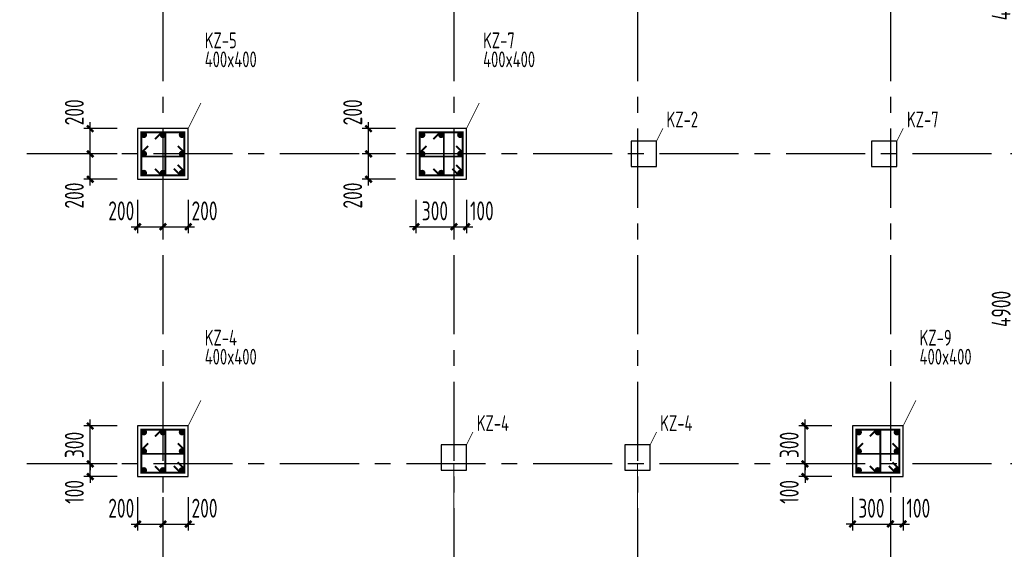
# Model space of a CAD drawing. Extents: x 4550910 to 19796140, y 148416 to 4611575.
# Tile 32 of 49: x 9702708 to 9718272, y 2232328 to 2240700. Entities that reach past the tile are written whole.
import ezdxf

# ---------------------------------------------------------------- set-up
doc = ezdxf.new("R2010")
doc.units = 0
doc.header["$LTSCALE"] = 1000
doc.linetypes.add('CENTER', pattern=[2, 1.25, -0.25, 0.25, -0.25])
doc.layers.get('0').update_dxf_attribs({"linetype": 'CONTINUOUS'})
doc.layers.get('Defpoints').update_dxf_attribs({"linetype": 'CONTINUOUS'})
for name, color, linetype in [('AXIS', 8, 'CENTER'), ('AXIS_DIM', 3, 'CONTINUOUS'), ('COLU', 7, 'CONTINUOUS')]:
    doc.layers.add(name, color=color, linetype=linetype)
for name, color, linetype, lineweight in [('COLU_DE_REIND', 1, 'CONTINUOUS', 0), ('COLU_DE_REINL', 1, 'CONTINUOUS', 0), ('COLU_DIM', 3, 'CONTINUOUS', 0), ('COLU_TEXT_JZ', 7, 'CONTINUOUS', 0), ('FLOOR', 7, 'CONTINUOUS', 0)]:
    doc.layers.add(name, color=color, linetype=linetype, lineweight=lineweight)
doc.styles.add('TSSD_Dimension', font='Tssdeng.shx', dxfattribs={"width": 0.7, "bigfont": 'hztxt.shx'})
doc.styles.add('TSSD_Rein', font='Tssdeng.shx', dxfattribs={"width": 0.7, "bigfont": 'hztxt.shx'})
doc.dimstyles.new('TSSD_100_100', dxfattribs={"dimtxt": 300, "dimasz": 100, "dimexe": 100, "dimexo": 250, "dimgap": 100, "dimtad": 1, "dimdec": 0, "dimzin": 0, "dimdsep": 46, "dimtxsty": 'TSSD_Dimension', "dimblk": 'ARCHTICK', "dimcen": 0, "dimdle": 100, "dimclrt": 7, "dimadec": 0, "dimazin": 0, "dimtfac": 1, "dimtdec": 0, "dimtix": 1, "dimtmove": 2, "dimatfit": 3, "dimfxl": 0, "dimtolj": 1, "dimtzin": 0, "dimarcsym": 0})
doc.dimstyles.new('TSSD_50_100', dxfattribs={"dimtxt": 300, "dimasz": 100, "dimexe": 100, "dimexo": 250, "dimgap": 100, "dimtad": 1, "dimdec": 0, "dimlfac": 0.5, "dimzin": 0, "dimdsep": 46, "dimtxsty": 'TSSD_Dimension', "dimblk": 'ARCHTICK', "dimblk1": 'ARCHTICK', "dimblk2": 'ARCHTICK', "dimcen": 0, "dimdle": 100, "dimclrt": 7, "dimadec": 0, "dimazin": 0, "dimtfac": 1, "dimtdec": 0, "dimtix": 1, "dimtmove": 2, "dimatfit": 3, "dimfxl": 0, "dimtolj": 1, "dimtzin": 0, "dimarcsym": 0})

# ---------------------------------------------------------------- blocks, each defined once
blk = doc.blocks.new('_ArchTick')
at = {"color": 0, "linetype": 'ByBlock', "const_width": 0.4}
blk.add_lwpolyline([(-0.5, -0.5), (0.5, 0.5)], dxfattribs=at)
blk = doc.blocks.new('*D23')
at = {"layer": 'COLU_DIM', "color": 0, "lineweight": -2, "transparency": 16777216}
for p, q in [((9703822, 2233678), (9703822, 2233778)), ((9704247, 2233678), (9703722, 2233678)), ((9703822, 2233478), (9703822, 2233678)), ((9704247, 2233478), (9703722, 2233478)), ((9703822, 2233478), (9703822, 2233378))]:
    blk.add_line(p, q, dxfattribs=at)
at = {"layer": 'Defpoints', "color": 0, "transparency": 16777216}
for p in [(9703822, 2233678), (9704497, 2233678), (9704497, 2233478)]:
    blk.add_point(p, dxfattribs=at)
at = {"layer": 'COLU_DIM', "color": 0, "lineweight": -2, "transparency": 16777216, "xscale": 100, "yscale": 100, "zscale": 100}
for p, rotation in [((9703822, 2233678), 270), ((9703822, 2233478), 90)]:
    blk.add_blockref('_ArchTick', p, dxfattribs=dict(at, rotation=rotation))
at = {"layer": 'COLU_DIM', "color": 7, "transparency": 16777216, "insert": (9703572, 2233236), "char_height": 300, "attachment_point": 5, "rotation": 90, "style": 'TSSD_Dimension'}
blk.add_mtext('\\A1;100', dxfattribs=at)
blk = doc.blocks.new('*D24')
at = {"layer": 'COLU_DIM', "color": 0, "lineweight": -2, "transparency": 16777216}
for p, q in [((9703822, 2234278), (9703822, 2234378)), ((9704247, 2234278), (9703722, 2234278)), ((9703822, 2233678), (9703822, 2234278)), ((9704247, 2233678), (9703722, 2233678)), ((9703822, 2233678), (9703822, 2233578))]:
    blk.add_line(p, q, dxfattribs=at)
at = {"layer": 'Defpoints', "color": 0, "transparency": 16777216}
for p in [(9703822, 2234278), (9704497, 2234278), (9704497, 2233678)]:
    blk.add_point(p, dxfattribs=at)
at = {"layer": 'COLU_DIM', "color": 0, "lineweight": -2, "transparency": 16777216, "xscale": 100, "yscale": 100, "zscale": 100}
for p, rotation in [((9703822, 2234278), 270), ((9703822, 2233678), 90)]:
    blk.add_blockref('_ArchTick', p, dxfattribs=dict(at, rotation=rotation))
at = {"layer": 'COLU_DIM', "color": 7, "transparency": 16777216, "insert": (9703572, 2233978), "char_height": 300, "attachment_point": 5, "rotation": 90, "style": 'TSSD_Dimension'}
blk.add_mtext('\\A1;300', dxfattribs=at)
blk = doc.blocks.new('*D25')
at = {"layer": 'COLU_DIM', "color": 0, "lineweight": -2, "transparency": 16777216}
for p, q in [((9704572, 2233153), (9704572, 2232628)), ((9704972, 2233153), (9704972, 2232628)), ((9704472, 2232728), (9705072, 2232728))]:
    blk.add_line(p, q, dxfattribs=at)
at = {"layer": 'Defpoints', "color": 0, "transparency": 16777216}
for p in [(9704572, 2233403), (9704972, 2233403), (9704972, 2232728)]:
    blk.add_point(p, dxfattribs=at)
at = {"layer": 'COLU_DIM', "color": 0, "lineweight": -2, "transparency": 16777216, "xscale": 100, "yscale": 100, "zscale": 100, "rotation": 180}
blk.add_blockref('_ArchTick', (9704572, 2232728), dxfattribs=at)
at = {"layer": 'COLU_DIM', "color": 0, "lineweight": -2, "transparency": 16777216, "xscale": 100, "yscale": 100, "zscale": 100}
blk.add_blockref('_ArchTick', (9704972, 2232728), dxfattribs=at)
at = {"layer": 'COLU_DIM', "color": 7, "transparency": 16777216, "insert": (9704314, 2232978), "char_height": 300, "attachment_point": 5, "style": 'TSSD_Dimension'}
blk.add_mtext('\\A1;200', dxfattribs=at)
blk = doc.blocks.new('*D26')
at = {"layer": 'COLU_DIM', "color": 0, "lineweight": -2, "transparency": 16777216}
for p, q in [((9704972, 2233153), (9704972, 2232628)), ((9705372, 2233153), (9705372, 2232628)), ((9704872, 2232728), (9705472, 2232728))]:
    blk.add_line(p, q, dxfattribs=at)
at = {"layer": 'Defpoints', "color": 0, "transparency": 16777216}
for p in [(9704972, 2233403), (9705372, 2233403), (9705372, 2232728)]:
    blk.add_point(p, dxfattribs=at)
at = {"layer": 'COLU_DIM', "color": 0, "lineweight": -2, "transparency": 16777216, "xscale": 100, "yscale": 100, "zscale": 100, "rotation": 180}
blk.add_blockref('_ArchTick', (9704972, 2232728), dxfattribs=at)
at = {"layer": 'COLU_DIM', "color": 0, "lineweight": -2, "transparency": 16777216, "xscale": 100, "yscale": 100, "zscale": 100}
blk.add_blockref('_ArchTick', (9705372, 2232728), dxfattribs=at)
at = {"layer": 'COLU_DIM', "color": 7, "transparency": 16777216, "insert": (9705630, 2232978), "char_height": 300, "attachment_point": 5, "style": 'TSSD_Dimension'}
blk.add_mtext('\\A1;200', dxfattribs=at)
blk = doc.blocks.new('*D27')
at = {"layer": 'COLU_DIM', "color": 0, "lineweight": -2, "transparency": 16777216}
for p, q in [((9704247, 2238578), (9703722, 2238578)), ((9703822, 2238078), (9703822, 2238678)), ((9704247, 2238178), (9703722, 2238178))]:
    blk.add_line(p, q, dxfattribs=at)
at = {"layer": 'Defpoints', "color": 0, "transparency": 16777216}
for p in [(9703822, 2238578), (9704497, 2238578), (9704497, 2238178)]:
    blk.add_point(p, dxfattribs=at)
at = {"layer": 'COLU_DIM', "color": 0, "lineweight": -2, "transparency": 16777216, "xscale": 100, "yscale": 100, "zscale": 100}
for p, rotation in [((9703822, 2238578), 90), ((9703822, 2238178), 270)]:
    blk.add_blockref('_ArchTick', p, dxfattribs=dict(at, rotation=rotation))
at = {"layer": 'COLU_DIM', "color": 7, "transparency": 16777216, "insert": (9703572, 2237920), "char_height": 300, "attachment_point": 5, "rotation": 90, "style": 'TSSD_Dimension'}
blk.add_mtext('\\A1;200', dxfattribs=at)
blk = doc.blocks.new('*D28')
at = {"layer": 'COLU_DIM', "color": 0, "lineweight": -2, "transparency": 16777216}
for p, q in [((9703822, 2238478), (9703822, 2239078)), ((9704247, 2238978), (9703722, 2238978)), ((9704247, 2238578), (9703722, 2238578))]:
    blk.add_line(p, q, dxfattribs=at)
at = {"layer": 'Defpoints', "color": 0, "transparency": 16777216}
for p in [(9703822, 2238978), (9704497, 2238978), (9704497, 2238578)]:
    blk.add_point(p, dxfattribs=at)
at = {"layer": 'COLU_DIM', "color": 0, "lineweight": -2, "transparency": 16777216, "xscale": 100, "yscale": 100, "zscale": 100}
for p, rotation in [((9703822, 2238978), 90), ((9703822, 2238578), 270)]:
    blk.add_blockref('_ArchTick', p, dxfattribs=dict(at, rotation=rotation))
at = {"layer": 'COLU_DIM', "color": 7, "transparency": 16777216, "insert": (9703572, 2239236), "char_height": 300, "attachment_point": 5, "rotation": 90, "style": 'TSSD_Dimension'}
blk.add_mtext('\\A1;200', dxfattribs=at)
blk = doc.blocks.new('*D29')
at = {"layer": 'COLU_DIM', "color": 0, "lineweight": -2, "transparency": 16777216}
for p, q in [((9704572, 2237853), (9704572, 2237328)), ((9704972, 2237853), (9704972, 2237328)), ((9704472, 2237428), (9705072, 2237428))]:
    blk.add_line(p, q, dxfattribs=at)
at = {"layer": 'Defpoints', "color": 0, "transparency": 16777216}
for p in [(9704572, 2238103), (9704972, 2238103), (9704972, 2237428)]:
    blk.add_point(p, dxfattribs=at)
at = {"layer": 'COLU_DIM', "color": 0, "lineweight": -2, "transparency": 16777216, "xscale": 100, "yscale": 100, "zscale": 100, "rotation": 180}
blk.add_blockref('_ArchTick', (9704572, 2237428), dxfattribs=at)
at = {"layer": 'COLU_DIM', "color": 0, "lineweight": -2, "transparency": 16777216, "xscale": 100, "yscale": 100, "zscale": 100}
blk.add_blockref('_ArchTick', (9704972, 2237428), dxfattribs=at)
at = {"layer": 'COLU_DIM', "color": 7, "transparency": 16777216, "insert": (9704314, 2237678), "char_height": 300, "attachment_point": 5, "style": 'TSSD_Dimension'}
blk.add_mtext('\\A1;200', dxfattribs=at)
blk = doc.blocks.new('*D30')
at = {"layer": 'COLU_DIM', "color": 0, "lineweight": -2, "transparency": 16777216}
for p, q in [((9704972, 2237853), (9704972, 2237328)), ((9705372, 2237853), (9705372, 2237328)), ((9704872, 2237428), (9705472, 2237428))]:
    blk.add_line(p, q, dxfattribs=at)
at = {"layer": 'Defpoints', "color": 0, "transparency": 16777216}
for p in [(9704972, 2238103), (9705372, 2238103), (9705372, 2237428)]:
    blk.add_point(p, dxfattribs=at)
at = {"layer": 'COLU_DIM', "color": 0, "lineweight": -2, "transparency": 16777216, "xscale": 100, "yscale": 100, "zscale": 100, "rotation": 180}
blk.add_blockref('_ArchTick', (9704972, 2237428), dxfattribs=at)
at = {"layer": 'COLU_DIM', "color": 0, "lineweight": -2, "transparency": 16777216, "xscale": 100, "yscale": 100, "zscale": 100}
blk.add_blockref('_ArchTick', (9705372, 2237428), dxfattribs=at)
at = {"layer": 'COLU_DIM', "color": 7, "transparency": 16777216, "insert": (9705630, 2237678), "char_height": 300, "attachment_point": 5, "style": 'TSSD_Dimension'}
blk.add_mtext('\\A1;200', dxfattribs=at)
blk = doc.blocks.new('*D35')
at = {"layer": 'COLU_DIM', "color": 0, "lineweight": -2, "transparency": 16777216}
for p, q in [((9708647, 2238578), (9708122, 2238578)), ((9708222, 2238078), (9708222, 2238678)), ((9708647, 2238178), (9708122, 2238178))]:
    blk.add_line(p, q, dxfattribs=at)
at = {"layer": 'Defpoints', "color": 0, "transparency": 16777216}
for p in [(9708222, 2238578), (9708897, 2238578), (9708897, 2238178)]:
    blk.add_point(p, dxfattribs=at)
at = {"layer": 'COLU_DIM', "color": 0, "lineweight": -2, "transparency": 16777216, "xscale": 100, "yscale": 100, "zscale": 100}
for p, rotation in [((9708222, 2238578), 90), ((9708222, 2238178), 270)]:
    blk.add_blockref('_ArchTick', p, dxfattribs=dict(at, rotation=rotation))
at = {"layer": 'COLU_DIM', "color": 7, "transparency": 16777216, "insert": (9707972, 2237920), "char_height": 300, "attachment_point": 5, "rotation": 90, "style": 'TSSD_Dimension'}
blk.add_mtext('\\A1;200', dxfattribs=at)
blk = doc.blocks.new('*D36')
at = {"layer": 'COLU_DIM', "color": 0, "lineweight": -2, "transparency": 16777216}
for p, q in [((9708222, 2238478), (9708222, 2239078)), ((9708647, 2238978), (9708122, 2238978)), ((9708647, 2238578), (9708122, 2238578))]:
    blk.add_line(p, q, dxfattribs=at)
at = {"layer": 'Defpoints', "color": 0, "transparency": 16777216}
for p in [(9708222, 2238978), (9708897, 2238978), (9708897, 2238578)]:
    blk.add_point(p, dxfattribs=at)
at = {"layer": 'COLU_DIM', "color": 0, "lineweight": -2, "transparency": 16777216, "xscale": 100, "yscale": 100, "zscale": 100}
for p, rotation in [((9708222, 2238978), 90), ((9708222, 2238578), 270)]:
    blk.add_blockref('_ArchTick', p, dxfattribs=dict(at, rotation=rotation))
at = {"layer": 'COLU_DIM', "color": 7, "transparency": 16777216, "insert": (9707972, 2239236), "char_height": 300, "attachment_point": 5, "rotation": 90, "style": 'TSSD_Dimension'}
blk.add_mtext('\\A1;200', dxfattribs=at)
blk = doc.blocks.new('*D37')
at = {"layer": 'COLU_DIM', "color": 0, "lineweight": -2, "transparency": 16777216}
for p, q in [((9708972, 2237853), (9708972, 2237328)), ((9709572, 2237853), (9709572, 2237328)), ((9708972, 2237428), (9708872, 2237428)), ((9708972, 2237428), (9709572, 2237428)), ((9709572, 2237428), (9709672, 2237428))]:
    blk.add_line(p, q, dxfattribs=at)
at = {"layer": 'Defpoints', "color": 0, "transparency": 16777216}
for p in [(9708972, 2238103), (9709572, 2238103), (9709572, 2237428)]:
    blk.add_point(p, dxfattribs=at)
at = {"layer": 'COLU_DIM', "color": 0, "lineweight": -2, "transparency": 16777216, "xscale": 100, "yscale": 100, "zscale": 100}
blk.add_blockref('_ArchTick', (9708972, 2237428), dxfattribs=at)
at = {"layer": 'COLU_DIM', "color": 0, "lineweight": -2, "transparency": 16777216, "xscale": 100, "yscale": 100, "zscale": 100, "rotation": 180}
blk.add_blockref('_ArchTick', (9709572, 2237428), dxfattribs=at)
at = {"layer": 'COLU_DIM', "color": 7, "transparency": 16777216, "insert": (9709272, 2237678), "char_height": 300, "attachment_point": 5, "style": 'TSSD_Dimension'}
blk.add_mtext('\\A1;300', dxfattribs=at)
blk = doc.blocks.new('*D38')
at = {"layer": 'COLU_DIM', "color": 0, "lineweight": -2, "transparency": 16777216}
for p, q in [((9709572, 2237853), (9709572, 2237328)), ((9709772, 2237853), (9709772, 2237328)), ((9709472, 2237428), (9709872, 2237428))]:
    blk.add_line(p, q, dxfattribs=at)
at = {"layer": 'Defpoints', "color": 0, "transparency": 16777216}
for p in [(9709572, 2238103), (9709772, 2238103), (9709772, 2237428)]:
    blk.add_point(p, dxfattribs=at)
at = {"layer": 'COLU_DIM', "color": 0, "lineweight": -2, "transparency": 16777216, "xscale": 100, "yscale": 100, "zscale": 100, "rotation": 180}
blk.add_blockref('_ArchTick', (9709572, 2237428), dxfattribs=at)
at = {"layer": 'COLU_DIM', "color": 0, "lineweight": -2, "transparency": 16777216, "xscale": 100, "yscale": 100, "zscale": 100}
blk.add_blockref('_ArchTick', (9709772, 2237428), dxfattribs=at)
at = {"layer": 'COLU_DIM', "color": 7, "transparency": 16777216, "insert": (9710014, 2237678), "char_height": 300, "attachment_point": 5, "style": 'TSSD_Dimension'}
blk.add_mtext('\\A1;100', dxfattribs=at)
blk = doc.blocks.new('*D43')
at = {"layer": 'COLU_DIM', "color": 0, "lineweight": -2, "transparency": 16777216}
for p, q in [((9715122, 2233678), (9715122, 2233778)), ((9715547, 2233678), (9715022, 2233678)), ((9715122, 2233478), (9715122, 2233678)), ((9715547, 2233478), (9715022, 2233478)), ((9715122, 2233478), (9715122, 2233378))]:
    blk.add_line(p, q, dxfattribs=at)
at = {"layer": 'Defpoints', "color": 0, "transparency": 16777216}
for p in [(9715122, 2233678), (9715797, 2233678), (9715797, 2233478)]:
    blk.add_point(p, dxfattribs=at)
at = {"layer": 'COLU_DIM', "color": 0, "lineweight": -2, "transparency": 16777216, "xscale": 100, "yscale": 100, "zscale": 100}
for p, rotation in [((9715122, 2233678), 270), ((9715122, 2233478), 90)]:
    blk.add_blockref('_ArchTick', p, dxfattribs=dict(at, rotation=rotation))
at = {"layer": 'COLU_DIM', "color": 7, "transparency": 16777216, "insert": (9714872, 2233236), "char_height": 300, "attachment_point": 5, "rotation": 90, "style": 'TSSD_Dimension'}
blk.add_mtext('\\A1;100', dxfattribs=at)
blk = doc.blocks.new('*D44')
at = {"layer": 'COLU_DIM', "color": 0, "lineweight": -2, "transparency": 16777216}
for p, q in [((9715122, 2234278), (9715122, 2234378)), ((9715547, 2234278), (9715022, 2234278)), ((9715122, 2233678), (9715122, 2234278)), ((9715547, 2233678), (9715022, 2233678)), ((9715122, 2233678), (9715122, 2233578))]:
    blk.add_line(p, q, dxfattribs=at)
at = {"layer": 'Defpoints', "color": 0, "transparency": 16777216}
for p in [(9715122, 2234278), (9715797, 2234278), (9715797, 2233678)]:
    blk.add_point(p, dxfattribs=at)
at = {"layer": 'COLU_DIM', "color": 0, "lineweight": -2, "transparency": 16777216, "xscale": 100, "yscale": 100, "zscale": 100}
for p, rotation in [((9715122, 2234278), 270), ((9715122, 2233678), 90)]:
    blk.add_blockref('_ArchTick', p, dxfattribs=dict(at, rotation=rotation))
at = {"layer": 'COLU_DIM', "color": 7, "transparency": 16777216, "insert": (9714872, 2233978), "char_height": 300, "attachment_point": 5, "rotation": 90, "style": 'TSSD_Dimension'}
blk.add_mtext('\\A1;300', dxfattribs=at)
blk = doc.blocks.new('*D45')
at = {"layer": 'COLU_DIM', "color": 0, "lineweight": -2, "transparency": 16777216}
for p, q in [((9715872, 2233153), (9715872, 2232628)), ((9716472, 2233153), (9716472, 2232628)), ((9715872, 2232728), (9715772, 2232728)), ((9715872, 2232728), (9716472, 2232728)), ((9716472, 2232728), (9716572, 2232728))]:
    blk.add_line(p, q, dxfattribs=at)
at = {"layer": 'Defpoints', "color": 0, "transparency": 16777216}
for p in [(9715872, 2233403), (9716472, 2233403), (9716472, 2232728)]:
    blk.add_point(p, dxfattribs=at)
at = {"layer": 'COLU_DIM', "color": 0, "lineweight": -2, "transparency": 16777216, "xscale": 100, "yscale": 100, "zscale": 100}
blk.add_blockref('_ArchTick', (9715872, 2232728), dxfattribs=at)
at = {"layer": 'COLU_DIM', "color": 0, "lineweight": -2, "transparency": 16777216, "xscale": 100, "yscale": 100, "zscale": 100, "rotation": 180}
blk.add_blockref('_ArchTick', (9716472, 2232728), dxfattribs=at)
at = {"layer": 'COLU_DIM', "color": 7, "transparency": 16777216, "insert": (9716172, 2232978), "char_height": 300, "attachment_point": 5, "style": 'TSSD_Dimension'}
blk.add_mtext('\\A1;300', dxfattribs=at)
blk = doc.blocks.new('*D46')
at = {"layer": 'COLU_DIM', "color": 0, "lineweight": -2, "transparency": 16777216}
for p, q in [((9716472, 2233153), (9716472, 2232628)), ((9716672, 2233153), (9716672, 2232628)), ((9716372, 2232728), (9716772, 2232728))]:
    blk.add_line(p, q, dxfattribs=at)
at = {"layer": 'Defpoints', "color": 0, "transparency": 16777216}
for p in [(9716472, 2233403), (9716672, 2233403), (9716672, 2232728)]:
    blk.add_point(p, dxfattribs=at)
at = {"layer": 'COLU_DIM', "color": 0, "lineweight": -2, "transparency": 16777216, "xscale": 100, "yscale": 100, "zscale": 100, "rotation": 180}
blk.add_blockref('_ArchTick', (9716472, 2232728), dxfattribs=at)
at = {"layer": 'COLU_DIM', "color": 0, "lineweight": -2, "transparency": 16777216, "xscale": 100, "yscale": 100, "zscale": 100}
blk.add_blockref('_ArchTick', (9716672, 2232728), dxfattribs=at)
at = {"layer": 'COLU_DIM', "color": 7, "transparency": 16777216, "insert": (9716914, 2232978), "char_height": 300, "attachment_point": 5, "style": 'TSSD_Dimension'}
blk.add_mtext('\\A1;100', dxfattribs=at)
blk = doc.blocks.new('*D62')
at = {"layer": 'AXIS_DIM', "color": 0, "lineweight": -2, "transparency": 16777216}
for p, q in [((9718722, 2238578), (9718372, 2238578)), ((9718472, 2233578), (9718472, 2238678)), ((9718722, 2233678), (9718372, 2233678))]:
    blk.add_line(p, q, dxfattribs=at)
at = {"layer": 'Defpoints', "color": 0, "transparency": 16777216}
for p in [(9718472, 2238578), (9718972, 2238578), (9718972, 2233678)]:
    blk.add_point(p, dxfattribs=at)
at = {"layer": 'AXIS_DIM', "color": 0, "lineweight": -2, "transparency": 16777216, "xscale": 100, "yscale": 100, "zscale": 100}
for p, rotation in [((9718472, 2238578), 90), ((9718472, 2233678), 270)]:
    blk.add_blockref('_ArchTick', p, dxfattribs=dict(at, rotation=rotation))
at = {"layer": 'AXIS_DIM', "color": 7, "transparency": 16777216, "insert": (9718222, 2236128), "char_height": 300, "attachment_point": 5, "rotation": 90, "style": 'TSSD_Dimension'}
blk.add_mtext('\\A1;4900', dxfattribs=at)
blk = doc.blocks.new('*D63')
at = {"layer": 'AXIS_DIM', "color": 0, "lineweight": -2, "transparency": 16777216}
for p, q in [((9718472, 2238478), (9718472, 2243478)), ((9718722, 2243378), (9718372, 2243378)), ((9718722, 2238578), (9718372, 2238578))]:
    blk.add_line(p, q, dxfattribs=at)
at = {"layer": 'Defpoints', "color": 0, "transparency": 16777216}
for p in [(9718472, 2243378), (9718972, 2243378), (9718972, 2238578)]:
    blk.add_point(p, dxfattribs=at)
at = {"layer": 'AXIS_DIM', "color": 0, "lineweight": -2, "transparency": 16777216, "xscale": 100, "yscale": 100, "zscale": 100}
for p, rotation in [((9718472, 2243378), 90), ((9718472, 2238578), 270)]:
    blk.add_blockref('_ArchTick', p, dxfattribs=dict(at, rotation=rotation))
at = {"layer": 'AXIS_DIM', "color": 7, "transparency": 16777216, "insert": (9718222, 2240978), "char_height": 300, "attachment_point": 5, "rotation": 90, "style": 'TSSD_Dimension'}
blk.add_mtext('\\A1;4800', dxfattribs=at)

msp = doc.modelspace()

# ---------------------------------------------------------------- linework, layer by layer
at = {"layer": 'AXIS'}
for p, q in [((9704972.3, 2244978), (9704972.3, 2231419)), ((9709572.3, 2244978), (9709572.3, 2231419)), ((9712472.3, 2244978), (9712472.3, 2231419)), ((9716472.3, 2244978), (9716472.3, 2231419)), ((9718072.3, 2238578), (9696927.5, 2238578)), ((9718072.3, 2233678), (9696927.5, 2233678))]:
    msp.add_line(p, q, dxfattribs=at)
at = {"layer": 'COLU'}
for p, q in [((9705372.3, 2238978), (9704572.3, 2238978)), ((9704572.3, 2238978), (9704572.3, 2238178)), ((9705372.3, 2238178), (9705372.3, 2238978)), ((9709772.3, 2238978), (9708972.3, 2238978)), ((9708972.3, 2238978), (9708972.3, 2238178)), ((9709772.3, 2238178), (9709772.3, 2238978)), ((9712772.3, 2238778), (9712372.3, 2238778)), ((9712372.3, 2238778), (9712372.3, 2238378)), ((9712772.3, 2238378), (9712772.3, 2238778)), ((9716572.3, 2238778), (9716172.3, 2238778)), ((9716172.3, 2238778), (9716172.3, 2238378)), ((9716572.3, 2238378), (9716572.3, 2238778)), ((9712372.3, 2238378), (9712772.3, 2238378)), ((9716172.3, 2238378), (9716572.3, 2238378)), ((9704572.3, 2238178), (9705372.3, 2238178)), ((9708972.3, 2238178), (9709772.3, 2238178)), ((9705372.3, 2234278), (9704572.3, 2234278)), ((9704572.3, 2234278), (9704572.3, 2233478)), ((9705372.3, 2233478), (9705372.3, 2234278)), ((9716672.3, 2234278), (9715872.3, 2234278)), ((9715872.3, 2234278), (9715872.3, 2233478)), ((9716672.3, 2233478), (9716672.3, 2234278)), ((9709772.3, 2233978), (9709372.3, 2233978)), ((9709372.3, 2233978), (9709372.3, 2233578)), ((9709772.3, 2233578), (9709772.3, 2233978)), ((9712672.3, 2233978), (9712272.3, 2233978)), ((9712272.3, 2233978), (9712272.3, 2233578)), ((9712672.3, 2233578), (9712672.3, 2233978)), ((9704572.3, 2233478), (9705372.3, 2233478)), ((9709372.3, 2233578), (9709772.3, 2233578)), ((9712272.3, 2233578), (9712672.3, 2233578)), ((9715872.3, 2233478), (9716672.3, 2233478))]:
    msp.add_line(p, q, dxfattribs=at)
at = {"layer": 'COLU_DE_REIND', "const_width": 50}
for points in [[(9704696.3, 2238879, 1), (9704646.3, 2238879, 1), (9704696.3, 2238879, 1)], [(9704997.3, 2238879, 1), (9704947.3, 2238879, 1), (9704997.3, 2238879, 1)], [(9705298.3, 2238879, 1), (9705248.3, 2238879, 1), (9705298.3, 2238879, 1)], [(9709096.3, 2238879, 1), (9709046.3, 2238879, 1), (9709096.3, 2238879, 1)], [(9709397.3, 2238879, 1), (9709347.3, 2238879, 1), (9709397.3, 2238879, 1)], [(9709698.3, 2238879, 1), (9709648.3, 2238879, 1), (9709698.3, 2238879, 1)], [(9704696.3, 2238578, 1), (9704646.3, 2238578, 1), (9704696.3, 2238578, 1)], [(9705298.3, 2238578, 1), (9705248.3, 2238578, 1), (9705298.3, 2238578, 1)], [(9709096.3, 2238578, 1), (9709046.3, 2238578, 1), (9709096.3, 2238578, 1)], [(9709698.3, 2238578, 1), (9709648.3, 2238578, 1), (9709698.3, 2238578, 1)], [(9704696.3, 2238277, 1), (9704646.3, 2238277, 1), (9704696.3, 2238277, 1)], [(9704997.3, 2238277, 1), (9704947.3, 2238277, 1), (9704997.3, 2238277, 1)], [(9705298.3, 2238277, 1), (9705248.3, 2238277, 1), (9705298.3, 2238277, 1)], [(9709096.3, 2238277, 1), (9709046.3, 2238277, 1), (9709096.3, 2238277, 1)], [(9709397.3, 2238277, 1), (9709347.3, 2238277, 1), (9709397.3, 2238277, 1)], [(9709698.3, 2238277, 1), (9709648.3, 2238277, 1), (9709698.3, 2238277, 1)], [(9704696.3, 2234179, 1), (9704646.3, 2234179, 1), (9704696.3, 2234179, 1)], [(9704997.3, 2234179, 1), (9704947.3, 2234179, 1), (9704997.3, 2234179, 1)], [(9705298.3, 2234179, 1), (9705248.3, 2234179, 1), (9705298.3, 2234179, 1)], [(9715996.3, 2234179, 1), (9715946.3, 2234179, 1), (9715996.3, 2234179, 1)], [(9716297.3, 2234179, 1), (9716247.3, 2234179, 1), (9716297.3, 2234179, 1)], [(9716598.3, 2234179, 1), (9716548.3, 2234179, 1), (9716598.3, 2234179, 1)], [(9704696.3, 2233878, 1), (9704646.3, 2233878, 1), (9704696.3, 2233878, 1)], [(9705298.3, 2233878, 1), (9705248.3, 2233878, 1), (9705298.3, 2233878, 1)], [(9715996.3, 2233878, 1), (9715946.3, 2233878, 1), (9715996.3, 2233878, 1)], [(9716598.3, 2233878, 1), (9716548.3, 2233878, 1), (9716598.3, 2233878, 1)], [(9704696.3, 2233577, 1), (9704646.3, 2233577, 1), (9704696.3, 2233577, 1)], [(9704997.3, 2233577, 1), (9704947.3, 2233577, 1), (9704997.3, 2233577, 1)], [(9705298.3, 2233577, 1), (9705248.3, 2233577, 1), (9705298.3, 2233577, 1)], [(9715996.3, 2233577, 1), (9715946.3, 2233577, 1), (9715996.3, 2233577, 1)], [(9716297.3, 2233577, 1), (9716247.3, 2233577, 1), (9716297.3, 2233577, 1)], [(9716598.3, 2233577, 1), (9716548.3, 2233577, 1), (9716598.3, 2233577, 1)]]:
    msp.add_lwpolyline(points, format="xyb", dxfattribs=at)
at = {"layer": 'COLU_DE_REINL', "const_width": 30}
for points in [[(9705146.2, 2238344.1), (9705252.3, 2238238), (9705312.3, 2238238), (9705312.3, 2238298), (9705312.3, 2238238), (9705312.3, 2238918), (9704632.3, 2238918), (9704632.3, 2238238), (9705252.3, 2238238), (9705312.3, 2238238), (9705312.3, 2238298), (9705206.2, 2238404.1)], [(9704846.2, 2238344.1), (9704952.3, 2238238), (9705012.3, 2238238), (9705012.3, 2238918), (9704952.3, 2238918), (9704846.2, 2238811.9)], [(9709546.2, 2238344.1), (9709652.3, 2238238), (9709712.3, 2238238), (9709712.3, 2238298), (9709712.3, 2238238), (9709712.3, 2238918), (9709032.3, 2238918), (9709032.3, 2238238), (9709652.3, 2238238), (9709712.3, 2238238), (9709712.3, 2238298), (9709606.2, 2238404.1)], [(9709246.2, 2238344.1), (9709352.3, 2238238), (9709412.3, 2238238), (9709412.3, 2238918), (9709352.3, 2238918), (9709246.2, 2238811.9)], [(9704738.4, 2238704.1), (9704632.3, 2238598), (9704632.3, 2238538), (9705312.3, 2238538), (9705312.3, 2238598), (9705206.2, 2238704.1)], [(9709138.4, 2238704.1), (9709032.3, 2238598), (9709032.3, 2238538), (9709712.3, 2238538), (9709712.3, 2238598), (9709606.2, 2238704.1)], [(9705146.2, 2233644.1), (9705252.3, 2233538), (9705312.3, 2233538), (9705312.3, 2233598), (9705312.3, 2233538), (9705312.3, 2234218), (9704632.3, 2234218), (9704632.3, 2233538), (9705252.3, 2233538), (9705312.3, 2233538), (9705312.3, 2233598), (9705206.2, 2233704.1)], [(9704846.2, 2233644.1), (9704952.3, 2233538), (9705012.3, 2233538), (9705012.3, 2234218), (9704952.3, 2234218), (9704846.2, 2234111.9)], [(9716446.2, 2233644.1), (9716552.3, 2233538), (9716612.3, 2233538), (9716612.3, 2233598), (9716612.3, 2233538), (9716612.3, 2234218), (9715932.3, 2234218), (9715932.3, 2233538), (9716552.3, 2233538), (9716612.3, 2233538), (9716612.3, 2233598), (9716506.2, 2233704.1)], [(9716146.2, 2233644.1), (9716252.3, 2233538), (9716312.3, 2233538), (9716312.3, 2234218), (9716252.3, 2234218), (9716146.2, 2234111.9)], [(9704738.4, 2234004.1), (9704632.3, 2233898), (9704632.3, 2233838), (9705312.3, 2233838), (9705312.3, 2233898), (9705206.2, 2234004.1)], [(9716038.4, 2234004.1), (9715932.3, 2233898), (9715932.3, 2233838), (9716612.3, 2233838), (9716612.3, 2233898), (9716506.2, 2234004.1)]]:
    msp.add_lwpolyline(points, dxfattribs=at)
at = {"layer": 'COLU_TEXT_JZ'}
for p, q in [((9705372.3, 2238978), (9705572.3, 2239378)), ((9709772.3, 2238978), (9709972.3, 2239378)), ((9712772.3, 2238778), (9712872.3, 2238978)), ((9716572.3, 2238778), (9716672.3, 2238978)), ((9705372.3, 2234278), (9705572.3, 2234678)), ((9716672.3, 2234278), (9716872.3, 2234678)), ((9709772.3, 2233978), (9709872.3, 2234178)), ((9712672.3, 2233978), (9712772.3, 2234178))]:
    msp.add_line(p, q, dxfattribs=at)
at = {"layer": 'FLOOR'}
for p, q in [((9709572.3, 2233678), (9709572.3, 2232778)), ((9712472.3, 2233678), (9712472.3, 2232778))]:
    msp.add_line(p, q, dxfattribs=at)

# ---------------------------------------------------------------- texts
at = {"layer": 'COLU_TEXT_JZ', "style": 'TSSD_Rein', "width": 0.7}
for s, p in [('KZ-5', (9705633.5, 2240248)), ('KZ-7', (9710033.5, 2240248)), ('400x400', (9705633.5, 2239948)), ('400x400', (9710033.5, 2239948)), ('KZ-2', (9712933.5, 2238998)), ('KZ-7', (9716733.5, 2238998)), ('KZ-4', (9705633.5, 2235548)), ('KZ-9', (9716933.5, 2235548)), ('400x400', (9705633.5, 2235248)), ('400x400', (9716933.5, 2235248)), ('KZ-4', (9709933.5, 2234198)), ('KZ-4', (9712833.5, 2234198))]:
    msp.add_text(s, height=250, dxfattribs=at).set_placement(p)

# ---------------------------------------------------------------- dimensions: what is measured, and where the dimension line sits
at = {"layer": 'AXIS_DIM'}
for p1, p2, picture, middle in [((9718972.3, 2238578), (9718972.3, 2243378), '*D63', (9718222.3, 2240978)), ((9718972.3, 2233678), (9718972.3, 2238578), '*D62', (9718222.3, 2236128))]:
    dim = msp.add_aligned_dim(p1=p1, p2=p2, distance=500, dimstyle='TSSD_100_100', dxfattribs=at)
    dim.commit()
    dim.dimension.update_dxf_attribs({"geometry": picture, "text_midpoint": middle})
at = {"layer": 'COLU_DIM'}
for base, p1, p2, angle, picture, middle in [((9703822.3, 2238978), (9704497.3, 2238578), (9704497.3, 2238978), 90, '*D28', (9703572.3, 2239236.1)), ((9708222.3, 2238978), (9708897.3, 2238578), (9708897.3, 2238978), 90, '*D36', (9707972.3, 2239236.1)), ((9703822.3, 2238578), (9704497.3, 2238178), (9704497.3, 2238578), 90, '*D27', (9703572.3, 2237919.9)), ((9708222.3, 2238578), (9708897.3, 2238178), (9708897.3, 2238578), 90, '*D35', (9707972.3, 2237919.9)), ((9704972.3, 2237428), (9704572.3, 2238103), (9704972.3, 2238103), 0, '*D29', (9704314.2, 2237678)), ((9705372.3, 2237428), (9704972.3, 2238103), (9705372.3, 2238103), 0, '*D30', (9705630.4, 2237678)), ((9709772.3, 2237428), (9709572.3, 2238103), (9709772.3, 2238103), 0, '*D38', (9710014.2, 2237678)), ((9703822.3, 2233678), (9704497.3, 2233478), (9704497.3, 2233678), 90, '*D23', (9703572.3, 2233236.1)), ((9715122.3, 2233678), (9715797.3, 2233478), (9715797.3, 2233678), 90, '*D43', (9714872.3, 2233236.1)), ((9704972.3, 2232728), (9704572.3, 2233403), (9704972.3, 2233403), 0, '*D25', (9704314.2, 2232978)), ((9705372.3, 2232728), (9704972.3, 2233403), (9705372.3, 2233403), 0, '*D26', (9705630.4, 2232978)), ((9716672.3, 2232728), (9716472.3, 2233403), (9716672.3, 2233403), 0, '*D46', (9716914.2, 2232978))]:
    dim = msp.add_linear_dim(base=base, p1=p1, p2=p2, angle=angle, dimstyle='TSSD_50_100', dxfattribs=at)
    dim.commit()
    dim.dimension.update_dxf_attribs({"geometry": picture, "text_midpoint": middle, "dimtype": 129})
for p1, p2, distance, picture, middle in [((9708972.3, 2238103), (9709572.3, 2238103), -675, '*D37', (9709272.3, 2237678)), ((9704497.3, 2233678), (9704497.3, 2234278), 675, '*D24', (9703572.3, 2233978)), ((9715797.3, 2233678), (9715797.3, 2234278), 675, '*D44', (9714872.3, 2233978)), ((9715872.3, 2233403), (9716472.3, 2233403), -675, '*D45', (9716172.3, 2232978))]:
    dim = msp.add_aligned_dim(p1=p1, p2=p2, distance=distance, dimstyle='TSSD_50_100', dxfattribs=at)
    dim.commit()
    dim.dimension.update_dxf_attribs({"geometry": picture, "text_midpoint": middle})

doc.saveas('drawing.dxf')
